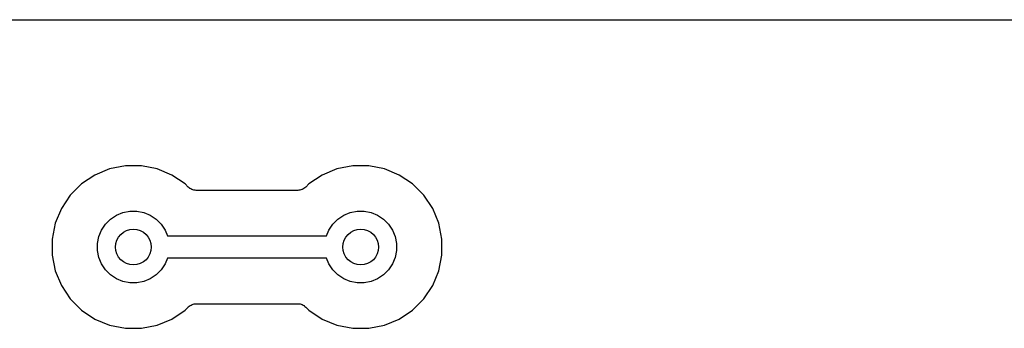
# Model space of a CAD drawing. Extents: x 4.75 to 6.45, y -3.9 to -3.1.
# Tile 2 of 3: x 5.55 to 5.98, y -3.24 to -3.1. Entities that reach past the tile are written whole.
import ezdxf

# ---------------------------------------------------------------- set-up
doc = ezdxf.new("R2010")
doc.units = 0
doc.header["$MEASUREMENT"] = 0
doc.layers.add('BLACK', color=7, linetype='CONTINUOUS')

msp = doc.modelspace()

# ---------------------------------------------------------------- linework, layer by layer
at = {"layer": 'BLACK', "linetype": 'CONTINUOUS'}
for p, q in [((4.755, -3.1), (6.445, -3.1)), ((5.58957, -3.16563), (5.58307, -3.16832)), ((5.59648, -3.16425), (5.58957, -3.16563)), ((5.60352, -3.16425), (5.59648, -3.16425)), ((5.61043, -3.16563), (5.60352, -3.16425)), ((5.61693, -3.16832), (5.61043, -3.16563)), ((5.68957, -3.16563), (5.68307, -3.16832)), ((5.69648, -3.16425), (5.68957, -3.16563)), ((5.70352, -3.16425), (5.69648, -3.16425)), ((5.71043, -3.16563), (5.70352, -3.16425)), ((5.71693, -3.16832), (5.71043, -3.16563)), ((5.58307, -3.16832), (5.57721, -3.17223)), ((5.62279, -3.17223), (5.61693, -3.16832)), ((5.68307, -3.16832), (5.67721, -3.17223)), ((5.72279, -3.17223), (5.71693, -3.16832)), ((5.57721, -3.17223), (5.57223, -3.17721)), ((5.62417, -3.17361), (5.62279, -3.17223)), ((5.62453, -3.17391), (5.62417, -3.17361)), ((5.62488, -3.1742), (5.62453, -3.17391)), ((5.6249, -3.17422), (5.62488, -3.1742)), ((5.62492, -3.17423), (5.6249, -3.17422)), ((5.62533, -3.17445), (5.62492, -3.17423)), ((5.62574, -3.17467), (5.62533, -3.17445)), ((5.62576, -3.17468), (5.62574, -3.17467)), ((5.62578, -3.17469), (5.62576, -3.17468)), ((5.62622, -3.17483), (5.62578, -3.17469)), ((5.67415, -3.17472), (5.67371, -3.17485)), ((5.67418, -3.17471), (5.67415, -3.17472)), ((5.6742, -3.1747), (5.67418, -3.17471)), ((5.67461, -3.17448), (5.6742, -3.1747)), ((5.67502, -3.17427), (5.67461, -3.17448)), ((5.67504, -3.17426), (5.67502, -3.17427)), ((5.67506, -3.17424), (5.67504, -3.17426)), ((5.67542, -3.17395), (5.67506, -3.17424)), ((5.67578, -3.17366), (5.67542, -3.17395)), ((5.67582, -3.17363), (5.67578, -3.17366)), ((5.67583, -3.17361), (5.67582, -3.17363)), ((5.67582, -3.17363), (5.67582, -3.17363)), ((5.67582, -3.17363), (5.67582, -3.17363)), ((5.67721, -3.17223), (5.67583, -3.17361)), ((5.72777, -3.17721), (5.72279, -3.17223)), ((5.57223, -3.17721), (5.56832, -3.18307)), ((5.62667, -3.17497), (5.62622, -3.17483)), ((5.62669, -3.17497), (5.62667, -3.17497)), ((5.62672, -3.17498), (5.62669, -3.17497)), ((5.62717, -3.17503), (5.62672, -3.17498)), ((5.62764, -3.17508), (5.62717, -3.17503)), ((5.62769, -3.17508), (5.62764, -3.17508)), ((5.62771, -3.17508), (5.62769, -3.17508)), ((5.62769, -3.17508), (5.62769, -3.17508)), ((5.62769, -3.17508), (5.62769, -3.17508)), ((5.67229, -3.17508), (5.62771, -3.17508)), ((5.67275, -3.17503), (5.67229, -3.17508)), ((5.67321, -3.17499), (5.67275, -3.17503)), ((5.67324, -3.17499), (5.67321, -3.17499)), ((5.67327, -3.17498), (5.67324, -3.17499)), ((5.67371, -3.17485), (5.67327, -3.17498)), ((5.73168, -3.18307), (5.72777, -3.17721)), ((5.56832, -3.18307), (5.56563, -3.18957)), ((5.73437, -3.18957), (5.73168, -3.18307)), ((5.58777, -3.18996), (5.58996, -3.18777)), ((5.58996, -3.18777), (5.59254, -3.18604)), ((5.59254, -3.18604), (5.59541, -3.18486)), ((5.59541, -3.18486), (5.59845, -3.18425)), ((5.59845, -3.18425), (5.60155, -3.18425)), ((5.60155, -3.18425), (5.60459, -3.18486)), ((5.60459, -3.18486), (5.60746, -3.18604)), ((5.60746, -3.18604), (5.61004, -3.18777)), ((5.61004, -3.18777), (5.61223, -3.18996)), ((5.68777, -3.18996), (5.68996, -3.18777)), ((5.68996, -3.18777), (5.69254, -3.18604)), ((5.69254, -3.18604), (5.69541, -3.18486)), ((5.69541, -3.18486), (5.69845, -3.18425)), ((5.69845, -3.18425), (5.70155, -3.18425)), ((5.70155, -3.18425), (5.70459, -3.18486)), ((5.70459, -3.18486), (5.70746, -3.18604)), ((5.70746, -3.18604), (5.71004, -3.18777)), ((5.71004, -3.18777), (5.71223, -3.18996)), ((5.56563, -3.18957), (5.56425, -3.19648)), ((5.58604, -3.19254), (5.58777, -3.18996)), ((5.61223, -3.18996), (5.61396, -3.19254)), ((5.68604, -3.19254), (5.68777, -3.18996)), ((5.71223, -3.18996), (5.71396, -3.19254)), ((5.73575, -3.19648), (5.73437, -3.18957)), ((5.58425, -3.19845), (5.58486, -3.19541)), ((5.58486, -3.19541), (5.58604, -3.19254)), ((5.61396, -3.19254), (5.61501, -3.19508)), ((5.61501, -3.19508), (5.68499, -3.19508)), ((5.68499, -3.19508), (5.68604, -3.19254)), ((5.71396, -3.19254), (5.71514, -3.19541)), ((5.71514, -3.19541), (5.71575, -3.19845)), ((5.56425, -3.19648), (5.56425, -3.20352)), ((5.58425, -3.20155), (5.58425, -3.19845)), ((5.71575, -3.19845), (5.71575, -3.20155)), ((5.73575, -3.20352), (5.73575, -3.19648)), ((5.56425, -3.20352), (5.56563, -3.21043)), ((5.58486, -3.20459), (5.58425, -3.20155)), ((5.58604, -3.20746), (5.58486, -3.20459)), ((5.61501, -3.20492), (5.61396, -3.20746)), ((5.68499, -3.20492), (5.61501, -3.20492)), ((5.68604, -3.20746), (5.68499, -3.20492)), ((5.71514, -3.20459), (5.71396, -3.20746)), ((5.71575, -3.20155), (5.71514, -3.20459)), ((5.73437, -3.21043), (5.73575, -3.20352)), ((5.58777, -3.21004), (5.58604, -3.20746)), ((5.61396, -3.20746), (5.61223, -3.21004)), ((5.68777, -3.21004), (5.68604, -3.20746)), ((5.71396, -3.20746), (5.71223, -3.21004)), ((5.56563, -3.21043), (5.56832, -3.21693)), ((5.58996, -3.21223), (5.58777, -3.21004)), ((5.59254, -3.21396), (5.58996, -3.21223)), ((5.61004, -3.21223), (5.60746, -3.21396)), ((5.61223, -3.21004), (5.61004, -3.21223)), ((5.68996, -3.21223), (5.68777, -3.21004)), ((5.69254, -3.21396), (5.68996, -3.21223)), ((5.71004, -3.21223), (5.70746, -3.21396)), ((5.71223, -3.21004), (5.71004, -3.21223)), ((5.73168, -3.21693), (5.73437, -3.21043)), ((5.56832, -3.21693), (5.57223, -3.22279)), ((5.59541, -3.21514), (5.59254, -3.21396)), ((5.59845, -3.21575), (5.59541, -3.21514)), ((5.60155, -3.21575), (5.59845, -3.21575)), ((5.60459, -3.21514), (5.60155, -3.21575)), ((5.60746, -3.21396), (5.60459, -3.21514)), ((5.69541, -3.21514), (5.69254, -3.21396)), ((5.69845, -3.21575), (5.69541, -3.21514)), ((5.70155, -3.21575), (5.69845, -3.21575)), ((5.70459, -3.21514), (5.70155, -3.21575)), ((5.70746, -3.21396), (5.70459, -3.21514)), ((5.72777, -3.22279), (5.73168, -3.21693)), ((5.57223, -3.22279), (5.57721, -3.22777)), ((5.62279, -3.22777), (5.62417, -3.22639)), ((5.62417, -3.22639), (5.62418, -3.22637)), ((5.62418, -3.22637), (5.62422, -3.22634)), ((5.62418, -3.22637), (5.62418, -3.22637)), ((5.62418, -3.22637), (5.62418, -3.22637)), ((5.62422, -3.22634), (5.62458, -3.22605)), ((5.62458, -3.22605), (5.62494, -3.22576)), ((5.62494, -3.22576), (5.62496, -3.22574)), ((5.62496, -3.22574), (5.62498, -3.22573)), ((5.62498, -3.22573), (5.62539, -3.22552)), ((5.62539, -3.22552), (5.6258, -3.2253)), ((5.6258, -3.2253), (5.62582, -3.22529)), ((5.62582, -3.22529), (5.62585, -3.22528)), ((5.62585, -3.22528), (5.62629, -3.22515)), ((5.62629, -3.22515), (5.62673, -3.22502)), ((5.62673, -3.22502), (5.62676, -3.22501)), ((5.62676, -3.22501), (5.62679, -3.22501)), ((5.62679, -3.22501), (5.62724, -3.22497)), ((5.62724, -3.22497), (5.62771, -3.22492)), ((5.62771, -3.22492), (5.67229, -3.22492)), ((5.67229, -3.22492), (5.67231, -3.22492)), ((5.67231, -3.22492), (5.67231, -3.22492)), ((5.67231, -3.22492), (5.67231, -3.22492)), ((5.67231, -3.22492), (5.67236, -3.22492)), ((5.67236, -3.22492), (5.67282, -3.22497)), ((5.67282, -3.22497), (5.67328, -3.22502)), ((5.67328, -3.22502), (5.67331, -3.22503)), ((5.67331, -3.22503), (5.67333, -3.22503)), ((5.67333, -3.22503), (5.67378, -3.22517)), ((5.67378, -3.22517), (5.67422, -3.22531)), ((5.67422, -3.22531), (5.67424, -3.22532)), ((5.67424, -3.22532), (5.67426, -3.22533)), ((5.67426, -3.22533), (5.67467, -3.22555)), ((5.67467, -3.22555), (5.67508, -3.22577)), ((5.67508, -3.22577), (5.6751, -3.22578)), ((5.6751, -3.22578), (5.67512, -3.2258)), ((5.67512, -3.2258), (5.67547, -3.22609)), ((5.67547, -3.22609), (5.67583, -3.22639)), ((5.67583, -3.22639), (5.67721, -3.22777)), ((5.72279, -3.22777), (5.72777, -3.22279)), ((5.57721, -3.22777), (5.58307, -3.23168)), ((5.61693, -3.23168), (5.62279, -3.22777)), ((5.67721, -3.22777), (5.68307, -3.23168)), ((5.71693, -3.23168), (5.72279, -3.22777)), ((5.58307, -3.23168), (5.58957, -3.23437)), ((5.58957, -3.23437), (5.59648, -3.23575)), ((5.60352, -3.23575), (5.61043, -3.23437)), ((5.61043, -3.23437), (5.61693, -3.23168)), ((5.68307, -3.23168), (5.68957, -3.23437)), ((5.68957, -3.23437), (5.69648, -3.23575)), ((5.70352, -3.23575), (5.71043, -3.23437)), ((5.71043, -3.23437), (5.71693, -3.23168)), ((5.59648, -3.23575), (5.60352, -3.23575)), ((5.69648, -3.23575), (5.70352, -3.23575))]:
    msp.add_line(p, q, dxfattribs=at)
at = {"layer": 'BLACK'}
for centre in [(5.6, -3.2), (5.7, -3.2)]:
    msp.add_circle(centre, 0.00787, dxfattribs=at)

doc.saveas('drawing.dxf')
